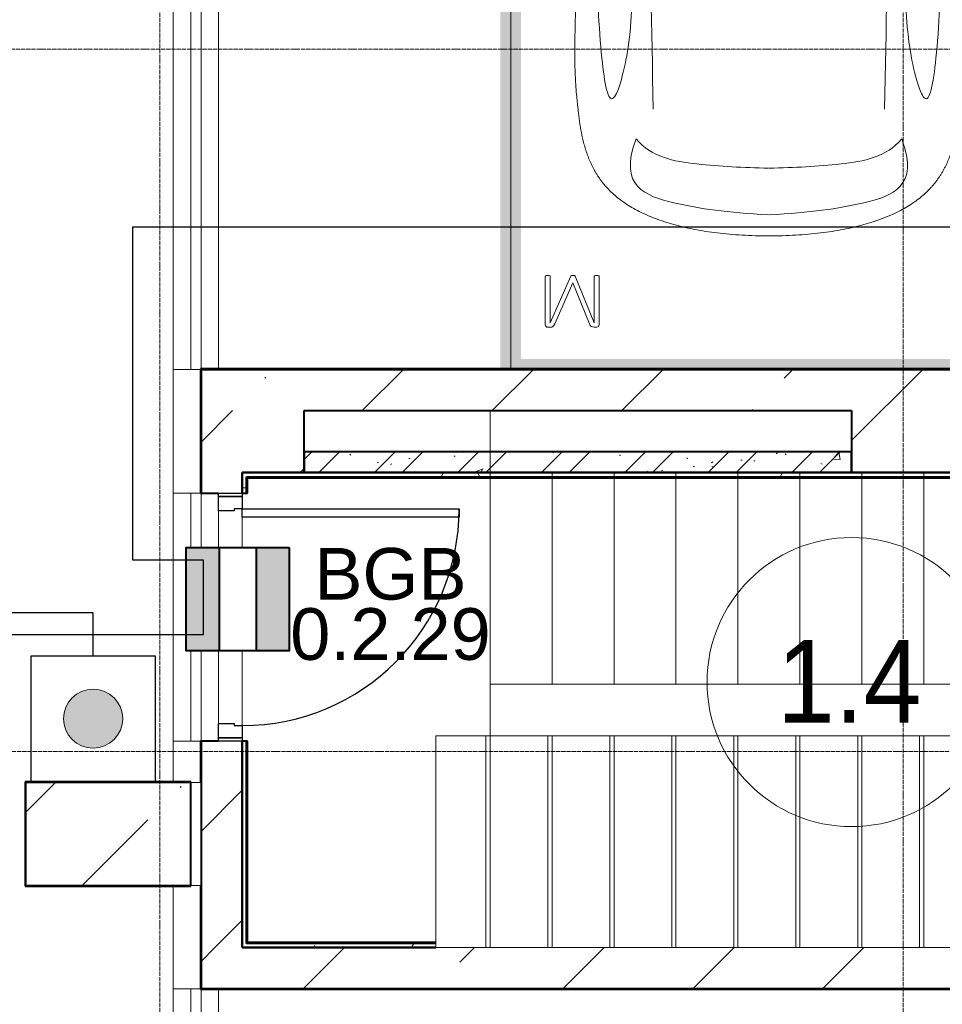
# Model space of a CAD drawing. Header units: millimetres. Extents: x -415896 to 1265883, y -383017 to -57457.
# Tile 45 of 95: x 48316 to 52784, y -316241 to -311473. Entities that reach past the tile are written whole.
import ezdxf
from ezdxf.enums import TextEntityAlignment as Align

# ---------------------------------------------------------------- set-up
doc = ezdxf.new("R2010")
doc.units = ezdxf.units.MM
doc.set_wipeout_variables(frame=1)
for name, pattern in [('Линия сетки', [25, 20, -2.5, 0, -2.5]), ('Невидимые', [5, 3, -2]), ('Сверху', [3.96875, 2.38125, -1.5875]), ('Сверху_2_', [4.5, 3, -1.5]), ('Штрих_3_1_5_', [4.5, 3, -1.5]), ('Штрих_3_3_', [6, 3, -3])]:
    doc.linetypes.add(name, pattern=pattern)
for name, color, linetype, lineweight in [('A-000-M_MASS', 7, 'Continuous', 18), ('A-010-A_ROOM', 7, 'Continuous', 20), ('A-200-M_WALL', 7, 'Continuous', 18), ('A-200-M_WALL_EXT', 7, 'Continuous', 18), ('A-200-M_WALL_INT', 7, 'Continuous', 18), ('A-200-M_WALL_PAT', 7, 'Continuous', 40), ('A-242-M_STAIR', 7, 'Continuous', 18), ('A-242-MB_STAIR', 7, 'Сверху_2_', 18), ('A-325-M_DOOR', 7, 'Continuous', 18), ('A-325-M_DOOR__FRAME', 7, 'Continuous', 30), ('A-325-M_DOOR_OPENING', 7, 'Continuous', 18), ('A-325-M_DOOR_PANEL', 7, 'Continuous', 30), ('C-953-M_PARKING', 7, 'Continuous', 18), ('C-953-MH_PARKING', 7, 'Невидимые', 18), ('S-280-M_COLUMN', 7, 'Continuous', 18), ('Smart-blocks', 1, 'Continuous', 25), ('Z-030-M_GRID', 7, 'Continuous', 9), ('ОС', 3, 'Continuous', 5), ('Текст', 7, 'Continuous', 9)]:
    doc.layers.add(name, color=color, linetype=linetype, lineweight=lineweight)
doc.layers.add('Wipeout', color=255, linetype='Continuous')
doc.layers.add('СОТС', color=5, linetype='Continuous')
doc.styles.add('Arial_2', font='arial.ttf', dxfattribs={"width": 0.9, "height": 400})
doc.styles.add('CP.Text', font='arial.ttf')
doc.styles.add('GOST 2.304', font='CS_Gost2304.shx')
doc.linetypes.add('Truba', pattern='A,3e-05,[4,MSH_7,S=1,R=0,X=0,Y=0],-3.022072', length=3.022102)
pattern_1 = [(0, (0, 0), (812.8, 203.2), [67.056, -542.544, 67.056, -542.544, -3251.2]), (0, (0, 0), (812.8, 203.2), [-1219.2, 67.056, -1152.144, 67.056, -542.544, -1422.4]), (0, (0, 0), (812.8, 203.2), [-3048, 67.056, -339.344, 67.056, -948.944]), (120, (304.8, 101.6), (-582.37636, 602.30545), [67.056, -542.544, 67.056, -542.544, -3251.2]), (120, (304.8, 101.6), (-582.37636, 602.30545), [-1219.2, 67.056, -1152.144, 67.056, -542.544, -1422.4]), (120, (304.8, 101.6), (-582.37636, 602.30545), [-3048, 67.056, -339.344, 67.056, -948.944]), (240, (406.4, 508), (-230.42364, -805.50545), [67.056, -542.544, 67.056, -542.544, -3251.2]), (240, (406.4, 508), (-230.42364, -805.50545), [-1219.2, 67.056, -1152.144, 67.056, -542.544, -1422.4]), (240, (406.4, 508), (-230.42364, -805.50545), [-3048, 67.056, -339.344, 67.056, -948.944])]
pattern_2 = [(45, (0, 0), (-628.618, 628.618), []), (45, (628.6, 0), (-628.618, 628.618), [1111.25, -222.25, 6.706, -215.544])]

# ---------------------------------------------------------------- blocks, each defined once
blk = doc.blocks.new('*U4757')
at = {"ltscale": 200, "style": 'GOST 2.304'}
for tag, p, height, flags in [('ВАРИАНТ', (2.5, -2.5), 2.5, 8), ('СС-НАЧАЛО', (3.351, -20.887), 1, 9), ('СС-ОКОНЧАНИЕ', (3.27, -22.59), 1, 9), ('ПОТРЕБЛЕНИЕ_ДЕЖ', (3.27, -24.861), 1, 9), ('ПОТРЕБЛЕНИЕ_ТР', (3.432, -26.646), 1, 9), ('СЕРТИФИКАТ_СООТВЕТСТВИЯ', (3.838, -28.836), 1, 9), ('АРТИКУЛ', (3.838, -30.377), 1, 9), ('IP', (4.082, -31.999), 1, 9), ('ЦЕНА', (4.082, -33.621), 1, 9), ('ОПИСАНИЕ', (3.757, -35.243), 1, 9), ('1', (4.082, -36.865), 1, 9), ('2', (4.325, -38.082), 1, 9), ('3', (4, -39.704), 1, 9), ('БУКВЫУГО', (3.756, -41.667), 1, 9), ('АДРЕС', (3.627, -43.15), 1, 9), ('СИСТЕМА', (3.627, -44.684), 1, 9), ('СИСТЕМА-2', (3.627, -46.218), 1, 9), ('ВОР', (3.627, -47.753), 1, 9), ('ТЕМПЕРАТУРА', (3.627, -49.287), 1, 9), ('ВЕС', (3.627, -50.821), 1, 9), ('РАЗМЕР', (3.627, -52.355), 1, 9)]:
    blk.add_attdef(tag, p, '', height=height, dxfattribs=dict(at, flags=flags))
at = {"ltscale": 100, "style": 'GOST 2.304', "flags": 9}
for tag, p in [('ОБОЗНАЧЕНИЕ', (3.659, -5.362)), ('ПРОИЗВОДИТЕЛЬ', (3.56, -6.998)), ('КОД', (3.806, -8.717)), ('НАИМЕНОВАНИЕ', (3.56, -10.272)), ('ЕДИНИЦА', (3.158, -11.941)), ('СТРАНА', (3.239, -13.823)), ('РАСЧЕТ_ПОТРЕБЛЕНИЯ', (3.158, -15.706)), ('СПЕЦИФИКАЦИЯ', (3.076, -17.589)), ('ТИП', (3.076, -19.226))]:
    blk.add_attdef(tag, p, '', height=1, dxfattribs=at)
at = {"color": 0, "lineweight": -2}
blk.add_wipeout([(-2.5, 2.5), (2.5, 2.5), (2.5, -2.5), (-2.5, -2.5)], dxfattribs=at).dxf.layer = 'Wipeout'
at = {"layer": 'Smart-blocks', "color": 0, "lineweight": -2, "ltscale": 100}
blk.add_lwpolyline([(-2.5, 2.5), (2.5, 2.5), (2.5, -2.5), (-2.5, -2.5)], close=True, dxfattribs=at)
at = {"color": 0, "lineweight": -2}
blk.add_wipeout([(-2.5, 2.5), (2.5, 2.5), (2.5, -2.5), (-2.5, -2.5)], dxfattribs=at).dxf.layer = 'Wipeout'
at = {"layer": 'Smart-blocks', "lineweight": -2}
for points in [[(-2.5, 2.5), (2.5, 2.5), (2.5, 0.892), (-2.5, 0.892)], [(-2.5, -0.901), (2.5, -0.901), (2.5, -2.5), (-2.5, -2.5)]]:
    blk.add_hatch(color=0, dxfattribs=at).paths.add_polyline_path(points)
at = {"layer": 'Smart-blocks', "color": 0, "lineweight": -2, "ltscale": 100}
blk.add_lwpolyline([(-2.5, 2.5), (2.5, 2.5), (2.5, -2.5), (-2.5, -2.5)], close=True, dxfattribs=at)
for points in [[(-2.5, 0.892), (2.5, 0.892)], [(-2.5, -0.901), (2.5, -0.901)]]:
    blk.add_lwpolyline(points, dxfattribs=at)
at = {"ltscale": 200, "style": 'GOST 2.304', "flags": 8}
blk.add_attdef('ПОЗИЦИЯ', text='', height=2.5, dxfattribs=at).set_placement((0, 2.5), align=Align.BOTTOM_CENTER)
blk = doc.blocks.new('A_PAR_Parking - M-V2-B2_-11_400_')
at = {"layer": 'C-953-M_PARKING', "true_color": 0xf7f9fb}
blk.add_hatch(color=7, dxfattribs=at).paths.add_polyline_path([(-50, 2650), (-1300, 2650), (-1300, 2600), (-1250, 2600), (-1250, 1600), (-1300, 1600), (-1300, -1350), (-1250, -1350), (-1250, -2350), (-1300, -2350), (-1300, -2650), (-1200, -2650), (-1200, 2600), (1200, 2600), (1200, -2650), (1300, -2650), (1300, 2650), (80.9, 2650)])
at = {"layer": 'A-000-M_MASS', "color": 253, "true_color": 0xaaaaaa}
for p, q in [((-853.2, -716.7), (-993.1, -639.1)), ((-906.1, -687.4), (-993.1, -639.1)), ((853.2, -716.7), (993.1, -639.1)), ((993.1, -639.1), (906.1, -687.4))]:
    blk.add_line(p, q, dxfattribs=at)
for centre, start, end in [((-1010.2, -677.7), 66.0695, 136.5816), ((1010.2, -677.7), 43.4184, 113.9305)]:
    blk.add_arc(centre, 42.2, start, end, dxfattribs=at)
for points, knots in [([(0, 2003.8), (-45, 2003.7), (-131.8, 2001.4), (-251.9, 1990.7), (-361.8, 1973.6), (-494.8, 1942.4), (-606.8, 1899.6), (-686.2, 1853.3), (-726.1, 1824.5), (-753.4, 1801.8), (-773.8, 1781.9), (-788.8, 1765.5), (-799.4, 1753.1), (-809.5, 1740.4), (-818.9, 1727.5), (-827.7, 1714.4), (-836.1, 1701.2), (-843.9, 1687.9), (-851.2, 1674.4), (-857.9, 1660.8), (-864.3, 1647.2), (-870.2, 1633.6), (-875.7, 1619.8), (-880.7, 1606), (-885.4, 1592.2), (-889.8, 1578.4), (-893.7, 1564.6), (-897.4, 1550.8), (-900.7, 1537.2), (-903.9, 1523.6), (-906.6, 1510.1), (-909.2, 1496.6), (-911.6, 1483.4), (-913.8, 1470.2), (-915.7, 1457.2), (-917.5, 1444.4), (-919.2, 1431.8), (-920.9, 1419.4), (-922.8, 1403.2), (-925.1, 1383.5), (-927.6, 1360.8), (-929.8, 1338.8), (-931.7, 1317.6), (-934, 1290), (-936.3, 1256.7), (-938.2, 1217.6), (-939.4, 1178.6), (-940, 1138.8), (-940, 1097.3), (-939.6, 1053.4), (-938.7, 1006.6), (-937.5, 956.3), (-936, 902.1), (-934.3, 843.5), (-932.5, 780), (-929.8, 688.2), (-926.5, 558.6), (-922.7, 375.9), (-918.9, 163.4), (-914.9, -81.7), (-911.4, -315.4), (-908.5, -521.3), (-906.9, -630.9), (-906.1, -687.4)], [0, 0, 0, 0, 0.02381, 0.047619, 0.071429, 0.095238, 0.142857, 0.166667, 0.178571, 0.190476, 0.202381, 0.208333, 0.214286, 0.220238, 0.22619, 0.232143, 0.238095, 0.244048, 0.25, 0.255952, 0.261905, 0.267857, 0.27381, 0.279762, 0.285714, 0.291667, 0.297619, 0.303571, 0.309524, 0.315476, 0.321429, 0.327381, 0.333333, 0.339286, 0.345238, 0.35119, 0.357143, 0.363095, 0.369048, 0.380952, 0.392857, 0.404762, 0.416667, 0.428571, 0.452381, 0.47619, 0.5, 0.52381, 0.547619, 0.571429, 0.595238, 0.619048, 0.642857, 0.666667, 0.690476, 0.714286, 0.761905, 0.809524, 0.857143, 0.904762, 0.952381, 0.97619, 1, 1, 1, 1]), ([(906.1, -687.4), (906.9, -630.9), (908.5, -521.3), (910.7, -366.9), (912.8, -221.9), (915.6, -40.8), (918.9, 163.4), (922.7, 375.9), (926.5, 558.6), (929.8, 688.2), (932.5, 780), (935, 864.7), (937.7, 958.2), (939.4, 1038.8), (940, 1097.3), (940, 1138.8), (939.4, 1178.6), (938.2, 1217.6), (936.6, 1250.1), (934.9, 1276.7), (932.9, 1303.6), (930.5, 1331.5), (927.6, 1360.8), (925.1, 1383.5), (922.8, 1403.2), (920.9, 1419.4), (919.2, 1431.8), (917.5, 1444.4), (915.7, 1457.2), (913.8, 1470.2), (911.6, 1483.4), (909.2, 1496.6), (906.6, 1510.1), (903.9, 1523.6), (900.7, 1537.2), (897.4, 1550.8), (893.7, 1564.6), (889.8, 1578.4), (885.4, 1592.2), (880.7, 1606), (875.7, 1619.8), (870.2, 1633.6), (864.3, 1647.2), (857.9, 1660.8), (851.2, 1674.4), (843.9, 1687.9), (836.1, 1701.2), (827.7, 1714.4), (818.9, 1727.5), (809.5, 1740.4), (799.4, 1753.1), (788.8, 1765.5), (773.8, 1781.9), (753.4, 1801.8), (726.1, 1824.5), (686.2, 1853.3), (629.5, 1886.4), (550.8, 1921), (461.5, 1950.2), (361.8, 1973.6), (251.9, 1990.7), (131.8, 2001.4), (45, 2003.7), (0, 2003.8)], [0, 0, 0, 0, 0.02381, 0.047619, 0.071429, 0.095238, 0.142857, 0.190476, 0.238095, 0.285714, 0.309524, 0.333333, 0.380952, 0.428571, 0.452381, 0.47619, 0.5, 0.52381, 0.547619, 0.559524, 0.571429, 0.595238, 0.607143, 0.619048, 0.630952, 0.636905, 0.642857, 0.64881, 0.654762, 0.660714, 0.666667, 0.672619, 0.678571, 0.684524, 0.690476, 0.696429, 0.702381, 0.708333, 0.714286, 0.720238, 0.72619, 0.732143, 0.738095, 0.744048, 0.75, 0.755952, 0.761905, 0.767857, 0.77381, 0.779762, 0.785714, 0.791667, 0.797619, 0.809524, 0.821429, 0.833333, 0.857143, 0.880952, 0.904762, 0.928571, 0.952381, 0.97619, 1, 1, 1, 1]), ([(-643, 1534.6), (-731.6, 1765.4), (-468.2, 1854.8), (-203.3, 1891), (-1.9, 1901.6)], [0, 0, 0, 0, 0.867049, 1.684227, 1.684227, 1.684227, 1.684227]), ([(643, 1534.6), (731.6, 1765.4), (468.2, 1854.8), (203.3, 1891), (1.9, 1901.6)], [0, 0, 0, 0, 0.867049, 1.684227, 1.684227, 1.684227, 1.684227]), ([(-643, 1534.6), (-569.6, 1622.1), (-348.5, 1664.3), (-124, 1672.4), (-1.9, 1676.2)], [0, 0, 0, 0, 0.616728, 1.242165, 1.242165, 1.242165, 1.242165]), ([(643, 1534.6), (569.6, 1622.1), (348.5, 1664.3), (124, 1672.4), (1.9, 1676.2)], [0, 0, 0, 0, 0.616728, 1.242165, 1.242165, 1.242165, 1.242165]), ([(-908.3, -1105.9), (-792, -1130), (-753.2, -859.4), (-662.6, -332.1), (-655.4, 196.5), (-660.5, 684.2), (-662.6, 1068.4), (-763.9, 1442.7), (-816.5, 1156.9), (-841.5, 605.2), (-856.7, 17.5), (-856.5, -453.9), (-853.2, -716.7)], [0, 0, 0, 0, 1.013953, 2.476159, 4.172855, 5.704608, 7.082231, 8.244161, 9.589947, 11.154659, 12.917121, 14.362976, 14.362976, 14.362976, 14.362976]), ([(908.3, -1105.9), (792, -1130), (753.2, -859.4), (662.6, -332.1), (655.4, 196.5), (660.5, 684.2), (662.6, 1068.4), (763.9, 1442.7), (816.5, 1156.9), (841.5, 605.2), (856.7, 17.5), (856.5, -453.9), (853.2, -716.7)], [0, 0, 0, 0, 1.013953, 2.476159, 4.172855, 5.704608, 7.082231, 8.244161, 9.589947, 11.154659, 12.917121, 14.362976, 14.362976, 14.362976, 14.362976]), ([(-459.4, -2446), (-507.5, -2397.9), (-600.9, -2146.6), (-695.8, -1683.9), (-743.6, -1354.1), (-774.1, -1106.3), (-734.1, -996.4), (-659.8, -552.2), (-618, -522.3), (-447.3, -564.9), (-233.6, -590.3), (-1.9, -601.6)], [0, 0, 0, 0, 0.884172, 2.058368, 3.212407, 3.977765, 4.871213, 5.547774, 6.288901, 6.772879, 7.454401, 7.454401, 7.454401, 7.454401]), ([(459.4, -2446), (507.5, -2397.9), (600.9, -2146.6), (695.8, -1683.9), (743.6, -1354.1), (774.1, -1106.3), (734.1, -996.4), (659.8, -552.2), (618, -522.3), (447.3, -564.9), (233.6, -590.3), (1.9, -601.6)], [0, 0, 0, 0, 0.884172, 2.058368, 3.212407, 3.977765, 4.871213, 5.547774, 6.288901, 6.772879, 7.454401, 7.454401, 7.454401, 7.454401]), ([(-1040.9, -648.7), (-1044.8, -652.2), (-1049.7, -657.8), (-1054.1, -666.1), (-1056.4, -672.8), (-1057.9, -679.9), (-1058.6, -689.7), (-1057.4, -702.8), (-1052.9, -719.4), (-1043.2, -742.4), (-1025.9, -770.7), (-999.5, -802.9), (-970.5, -831.6), (-944.5, -852.7), (-923.4, -867.2), (-912.9, -873.5), (-907.6, -876.4)], [0, 0, 0, 0, 0.066667, 0.1, 0.133333, 0.166667, 0.2, 0.266667, 0.333333, 0.4, 0.533333, 0.65, 0.766667, 0.883333, 0.941667, 1, 1, 1, 1]), ([(907.6, -876.4), (913.6, -873), (925.6, -865.8), (943.7, -853.1), (961.5, -838.8), (984.6, -818.2), (1011.1, -789.9), (1035.9, -755.8), (1052.2, -723.5), (1057.8, -701.7), (1058.4, -688.2), (1058, -681.7), (1057.1, -675.4), (1055.3, -669.5), (1052.9, -663.7), (1048.7, -656.6), (1044.3, -651.7), (1040.9, -648.7)], [0, 0, 0, 0, 0.066667, 0.133333, 0.2, 0.266667, 0.4, 0.533333, 0.65, 0.766667, 0.795833, 0.825, 0.854167, 0.883333, 0.9125, 0.941667, 1, 1, 1, 1]), ([(-907.6, -876.4), (-907.6, -970.2), (-910.8, -1145), (-918.8, -1336.6), (-924.8, -1476.4), (-927.8, -1558.8), (-929.3, -1621.9), (-929.8, -1660.3), (-929.9, -1690.3), (-929.8, -1712.5), (-929.5, -1734.4), (-929, -1756), (-928.2, -1777.3), (-926.9, -1805.3), (-924.7, -1839.6), (-921, -1879.7), (-916.1, -1918.7), (-909.8, -1956.8), (-902.2, -1993.9), (-893.1, -2030.1), (-882.3, -2065.3), (-869.9, -2099.5), (-855.6, -2132.7), (-839.5, -2164.7), (-821.4, -2195.7), (-801.3, -2225.4), (-771.5, -2263.5), (-728.6, -2307.9), (-667.7, -2355.8), (-604, -2396.4), (-554, -2422.5), (-519.1, -2437.8), (-496.1, -2446.4), (-474.3, -2452.9), (-452.2, -2458.2), (-432, -2462.2), (-414, -2465.5), (-401.8, -2467.8), (-391.4, -2469.7), (-383.1, -2471.3), (-375.8, -2472.6), (-369.6, -2473.7), (-364.7, -2474.5), (-359.6, -2475.4), (-354.3, -2476.2), (-348.8, -2477.1), (-342.9, -2477.9), (-336.8, -2478.8), (-328.3, -2480), (-317.9, -2481.3), (-305.4, -2482.8), (-293.3, -2484.2), (-280.2, -2485.5), (-266.2, -2486.8), (-251.1, -2488.2), (-234.9, -2489.5), (-217.6, -2490.8), (-199, -2492.1), (-179.2, -2493.3), (-158.1, -2494.6), (-135.4, -2495.8), (-111.4, -2496.9), (-85.9, -2498), (-49.5, -2499.5), (-19.9, -2500.5), (0.9, -2501.1)], [0, 0, 0, 0, 0.081633, 0.163265, 0.204082, 0.244898, 0.265306, 0.285714, 0.295918, 0.306122, 0.316327, 0.326531, 0.336735, 0.346939, 0.367347, 0.387755, 0.408163, 0.428571, 0.44898, 0.469388, 0.489796, 0.510204, 0.530612, 0.55102, 0.571429, 0.591837, 0.612245, 0.653061, 0.693878, 0.734694, 0.77551, 0.795918, 0.816327, 0.836735, 0.857143, 0.877551, 0.887755, 0.897959, 0.903061, 0.908163, 0.913265, 0.915816, 0.918367, 0.920918, 0.923469, 0.92602, 0.928571, 0.931122, 0.933673, 0.938776, 0.942602, 0.946429, 0.950255, 0.954082, 0.957908, 0.961735, 0.965561, 0.969388, 0.973214, 0.977041, 0.980867, 0.984694, 0.98852, 0.992347, 1, 1, 1, 1]), ([(0.9, -2501.1), (14.8, -2500.7), (41.6, -2499.8), (79, -2498.3), (107.6, -2497.1), (129.2, -2496), (144.8, -2495.2), (159.7, -2494.4), (173.9, -2493.6), (187.6, -2492.8), (205, -2491.6), (221.3, -2490.5), (236.5, -2489.3), (247.5, -2488.4), (257.9, -2487.5), (267.8, -2486.6), (277.2, -2485.7), (289.3, -2484.5), (303.2, -2483), (315.9, -2481.5), (325.4, -2480.3), (332.1, -2479.4), (338.4, -2478.5), (344.6, -2477.7), (350.4, -2476.8), (357.8, -2475.6), (364.7, -2474.5), (371.2, -2473.4), (377.4, -2472.3), (384.7, -2471), (393, -2469.4), (403.4, -2467.5), (415.6, -2465.2), (429.1, -2462.7), (441.7, -2460.2), (453.5, -2457.8), (464.8, -2455.2), (475.8, -2452.4), (486.8, -2449.3), (501.5, -2444.6), (520.6, -2437.4), (546.8, -2425.9), (575.5, -2411.6), (605.9, -2394.8), (637.3, -2375.6), (679.2, -2347.3), (729.9, -2307.4), (781.3, -2254), (823.6, -2195.7), (857.7, -2132.6), (884.2, -2065.2), (910.5, -1970), (929.2, -1835.4), (931.7, -1681.2), (927.8, -1538.8), (921.6, -1386.8), (911.9, -1176.7), (907.6, -981.8), (907.6, -876.4)], [0, 0, 0, 0, 0.005102, 0.010204, 0.015306, 0.017857, 0.020408, 0.022959, 0.02551, 0.028061, 0.030612, 0.035714, 0.038265, 0.040816, 0.043367, 0.045918, 0.048469, 0.05102, 0.056122, 0.061224, 0.063776, 0.066327, 0.068878, 0.071429, 0.07398, 0.076531, 0.081633, 0.084184, 0.086735, 0.091837, 0.096939, 0.102041, 0.112245, 0.122449, 0.132653, 0.142857, 0.153061, 0.163265, 0.173469, 0.183673, 0.204082, 0.22449, 0.244898, 0.265306, 0.285714, 0.306122, 0.346939, 0.387755, 0.428571, 0.469388, 0.510204, 0.55102, 0.632653, 0.72449, 0.770408, 0.816327, 0.908163, 1, 1, 1, 1]), ([(-828.4, -2057), (-802.6, -2015.7), (-728.3, -2173.2), (-566.1, -2339.3), (-504.9, -2380.6)], [0, 0, 0, 0, 0.497572, 1.022643, 1.022643, 1.022643, 1.022643]), ([(828.4, -2057), (802.6, -2015.7), (728.3, -2173.2), (566.1, -2339.3), (504.9, -2380.6)], [0, 0, 0, 0, 0.497572, 1.022643, 1.022643, 1.022643, 1.022643]), ([(-479.6, -2441.4), (-586, -2391.8), (-718.7, -2282.7), (-847.3, -2127.6), (-828.4, -2057)], [0, 0, 0, 0, 0.53668, 1.024735, 1.024735, 1.024735, 1.024735]), ([(479.6, -2441.4), (586, -2391.8), (718.7, -2282.7), (847.3, -2127.6), (828.4, -2057)], [0, 0, 0, 0, 0.53668, 1.024735, 1.024735, 1.024735, 1.024735])]:
    blk.add_open_spline(points, degree=3, knots=knots, dxfattribs=at)
for points, degree in [([(-599.3, -190.1), (-592, -24.4), (-575.2, 588.2), (-560, 1389.4)], 3), ([(599.3, -190.1), (592, -24.4), (575.2, 588.2), (560, 1389.4)], 3), ([(-1.9, -1329.8), (-478.1, -1299.2), (-761.9, -1135.3)], 2), ([(1.9, -1329.8), (478.1, -1299.2), (761.9, -1135.3)], 2), ([(-376.2, -2469.9), (-425, -2411.7), (-256.6, -2425), (-1.9, -2431.6)], 3), ([(376.2, -2469.9), (425, -2411.7), (256.6, -2425), (1.9, -2431.6)], 3)]:
    blk.add_open_spline(points, degree=degree, dxfattribs=at)
at = {"layer": 'C-953-M_PARKING', "color": 253, "true_color": 0xaaaaaa}
for p, q in [((1250, 2650), (-1250, 2650)), ((-1250, 2650), (-1250, -2650)), ((1250, -2650), (1250, 2650)), ((825.8, 2443.3), (822.1, 2433.8)), ((822.1, 2433.8), (822.1, 2200.1)), ((833.1, 2445.9), (825.8, 2443.3)), ((846, 2445.9), (833.1, 2445.9)), ((854.6, 2444.9), (846, 2445.9)), ((861.1, 2441.8), (854.6, 2444.9)), ((865.9, 2436.9), (861.1, 2441.8)), ((869.4, 2430.3), (865.9, 2436.9)), ((1041.4, 2437.3), (1037.2, 2429.5)), ((1046.1, 2442.4), (1041.4, 2437.3)), ((1051.3, 2445.1), (1046.1, 2442.4)), ((1057.5, 2445.9), (1051.3, 2445.1)), ((1071.8, 2445.9), (1057.5, 2445.9)), ((1075.5, 2445.3), (1071.8, 2445.9)), ((1071.8, 2445.9), (1075.5, 2445.3)), ((1079, 2443.3), (1075.5, 2445.3)), ((1075.5, 2445.3), (1079, 2443.3)), ((1081.6, 2439.5), (1079, 2443.3)), ((1079, 2443.3), (1081.6, 2439.5)), ((1082.7, 2433.8), (1081.6, 2439.5)), ((1082.7, 2200.1), (1082.7, 2433.8)), ((846.5, 2200.1), (846.5, 2425.3)), ((846.5, 2425.3), (938, 2198.7)), ((950, 2231.9), (869.4, 2430.3)), ((1037.2, 2429.5), (950, 2231.9)), ((959.7, 2198.7), (1058.6, 2425.3)), ((1058.6, 2425.3), (1058.6, 2200.1)), ((822.1, 2200.1), (822.6, 2197.9)), ((822.6, 2197.9), (824.5, 2196.4)), ((824.5, 2196.4), (822.6, 2197.9)), ((824.5, 2196.4), (828.2, 2195.4)), ((828.2, 2195.4), (824.5, 2196.4)), ((828.2, 2195.4), (833.8, 2195)), ((833.8, 2195), (839.8, 2195.4)), ((839.8, 2195.4), (843.6, 2196.4)), ((843.6, 2196.4), (839.8, 2195.4)), ((843.6, 2196.4), (845.7, 2197.9)), ((845.7, 2197.9), (843.6, 2196.4)), ((845.7, 2197.9), (846.5, 2200.1)), ((938, 2198.7), (939, 2197.3)), ((939, 2197.3), (938, 2198.7)), ((939, 2197.3), (941, 2196.1)), ((941, 2196.1), (939, 2197.3)), ((941, 2196.1), (944.2, 2195.3)), ((944.2, 2195.3), (941, 2196.1)), ((944.2, 2195.3), (948.9, 2195)), ((948.9, 2195), (944.2, 2195.3)), ((948.9, 2195), (953.2, 2195.3)), ((953.2, 2195.3), (948.9, 2195)), ((953.2, 2195.3), (956.4, 2196.1)), ((956.4, 2196.1), (953.2, 2195.3)), ((956.4, 2196.1), (958.5, 2197.3)), ((958.5, 2197.3), (956.4, 2196.1)), ((958.5, 2197.3), (959.7, 2198.7)), ((959.7, 2198.7), (958.5, 2197.3)), ((1058.6, 2200.1), (1059.2, 2197.9)), ((1059.2, 2197.9), (1061.1, 2196.4)), ((1061.1, 2196.4), (1059.2, 2197.9)), ((1061.1, 2196.4), (1064.9, 2195.4)), ((1064.9, 2195.4), (1061.1, 2196.4)), ((1064.9, 2195.4), (1070.4, 2195)), ((1070.4, 2195), (1076.3, 2195.4)), ((1076.3, 2195.4), (1080, 2196.4)), ((1080, 2196.4), (1076.3, 2195.4)), ((1080, 2196.4), (1082.1, 2197.9)), ((1082.1, 2197.9), (1080, 2196.4)), ((1082.1, 2197.9), (1082.7, 2200.1)), ((1082.7, 2200.1), (1082.1, 2197.9))]:
    blk.add_line(p, q, dxfattribs=at)
at = {"layer": 'C-953-MH_PARKING', "color": 253, "linetype": 'Штрих_3_3_', "true_color": 0xaaaaaa}
blk.add_line((-1200, -2650), (1200, -2650), dxfattribs=at)
blk = doc.blocks.new('101_Дверь_Однопольная - _ПЧ_Мет_1000х2000_ЛК_EIS60_Пр-3419429-B2_-11_400_')
at = {"layer": 'A-325-M_DOOR', "color": 253, "lineweight": 30, "true_color": 0xaaaaaa}
for p, q in [((-600, 100), (-585, 100)), ((-600, -15), (-600, 100)), ((-585, 100), (-585, -15)), ((585, -15), (585, 100)), ((585, 100), (600, 100)), ((600, 100), (600, -15)), ((-585, -15), (-600, -15)), ((600, -15), (585, -15))]:
    blk.add_line(p, q, dxfattribs=at)
at = {"layer": 'A-325-M_DOOR__FRAME', "color": 253, "true_color": 0xaaaaaa}
for p, q in [((-585, 100), (-525, 100)), ((-585, -15), (-585, 100)), ((-525, 100), (-525, 60)), ((525, 100), (585, 100)), ((525, 60), (525, 100)), ((585, 100), (585, -15)), ((-525, 60), (-515, 60)), ((-515, 60), (-515, -15)), ((515, 60), (525, 60)), ((515, -15), (515, 60)), ((-515, -15), (-585, -15)), ((585, -15), (515, -15))]:
    blk.add_line(p, q, dxfattribs=at)
at = {"layer": 'A-325-M_DOOR_PANEL', "color": 253, "true_color": 0xaaaaaa}
for p, q in [((-525, 1150), (-485, 1150)), ((-525, 100), (-525, 1150)), ((-485, 1150), (-485, 100)), ((-485, 100), (-525, 100))]:
    blk.add_line(p, q, dxfattribs=at)
blk.add_arc((-525, 100), 1050, 0, 90, dxfattribs=at)
blk = doc.blocks.new('CP_ДШ_Hanytex_TopJoint 24C_Половина - CP_ДШ_Hanytex_TopJoint 24C_Половина-3658038-B2_-11_400_')
at = {"layer": 'A-000-M_MASS', "color": 253, "true_color": 0xaaaaaa}
for p, q in [((0, -25), (0, 110)), ((500, 110), (0, 110)), ((500, 25), (500, -25))]:
    blk.add_line(p, q, dxfattribs=at)
blk = doc.blocks.new('CP_ДШ_Hanytex_TopJoint 24C_Половина - CP_ДШ_Hanytex_TopJoint 24C_Половина-3658039-B2_-11_400_')
at = {"layer": 'A-000-M_MASS', "color": 253, "true_color": 0xaaaaaa}
for p, q in [((200, 110), (0, 110)), ((200, 110), (200, -25)), ((0, -25), (0, 25))]:
    blk.add_line(p, q, dxfattribs=at)
blk = doc.blocks.new('CP_ДШ_Hanytex_TopJoint 24C_Половина - CP_ДШ_Hanytex_TopJoint 24C_Половина-3658040-B2_-11_400_')
at = {"layer": 'A-000-M_MASS', "color": 253, "true_color": 0xaaaaaa}
for p, q in [((0, -25), (0, 110)), ((600, 110), (0, 110)), ((600, 110), (600, -25))]:
    blk.add_line(p, q, dxfattribs=at)
blk = doc.blocks.new('CP_ДШ_Hanytex_TopJoint 24C - CP_ДШ_Hanytex_TopJoint 24C-3950284-B2_-11_400_')
at = {"layer": 'A-000-M_MASS', "color": 253, "true_color": 0xaaaaaa}
for p, q in [((0, -25), (0, 110)), ((2300, 110), (0, 110)), ((2300, 25), (0, 25)), ((0, 25), (0, -25)), ((2300, -25), (2300, 25)), ((2300, 25), (2300, -110)), ((0, -25), (2300, -25)), ((2300, -110), (0, -110))]:
    blk.add_line(p, q, dxfattribs=at)
blk = doc.blocks.new('CP_ДШ_Hanytex_TopJoint 24C - CP_ДШ_Hanytex_TopJoint 24C-V123-B2_-11_400_')
at = {"layer": 'A-000-M_MASS', "color": 253, "true_color": 0xaaaaaa}
for p, q in [((1115, 110), (85, 110)), ((1200, 25), (0, 25)), ((0, 25), (0, -25)), ((0, -110), (0, 25)), ((1200, -25), (1200, 25)), ((1200, 25), (1200, -110)), ((0, -25), (1200, -25)), ((1200, -110), (0, -110))]:
    blk.add_line(p, q, dxfattribs=at)
blk = doc.blocks.new('CP_ДШ_Hanytex_TopJoint 24C - CP_ДШ_Hanytex_TopJoint 24C-3950285-B2_-11_400_')
at = {"layer": 'A-000-M_MASS', "color": 253, "true_color": 0xaaaaaa}
for p, q in [((2000, 110), (0, 110)), ((2000, 25), (0, 25)), ((0, 25), (0, -25)), ((0, -110), (0, 25)), ((2000, -25), (2000, 25)), ((2000, 25), (2000, -110)), ((0, -25), (2000, -25)), ((2000, -110), (0, -110))]:
    blk.add_line(p, q, dxfattribs=at)
blk = doc.blocks.new('135_SLK_GD_AR_rvt-1-B2_-11_400_')
at = {"layer": 'A-200-M_WALL_PAT', "lineweight": 9, "true_color": 0xaaaaaa}
h = blk.add_hatch(dxfattribs=at)
h.set_pattern_fill('FP_1', color=253, style=0, pattern_type=2)
h.set_pattern_definition([(50, (0, 0), (437.2423, -38.2536), [45.72, -502.92]), (355, (0, 0), (-84.5828, 458.5367), [36.576, -402.336]), (100.451, (36.44, -3.2), (352.662, 420.2802), [38.856, -427.416]), (46.184, (0, 121.9), (650.59, -100.9033), [68.58, -754.38]), (96.636, (54.2, 113.5), (569.766, 593.8263), [58.284, -641.125]), (351.184, (0, 121.9), (569.7716, 593.8214), [54.864, -603.504]), (21, (60.96, 91.44), (363.875, -245.4366), [45.72, -502.92]), (326, (60.96, 91.44), (148.3253, 442.0518), [36.576, -402.336]), (71.451, (91.3, 71), (512.201, 196.6115), [38.856, -427.416]), (37.5, (0, 0), (7.41278, 202.9318), [6.706, -390.754, 6.706, -401.726, -403.86]), (37.5, (0, 0), (7.41278, 202.9318), [-805.891, 6.706, -397.154]), (7.5, (0, 0), (160.36715, 240.43305), [6.706, -226.162, 6.706, -381.61, -153.924]), (7.5, (0, 0), (160.36715, 240.43305), [-621.182, 6.706, -147.218]), (327.5, (-135.94, 0), (325.41783, -13.7491), [6.706, -145.694, 6.706, -468.782, -630.936]), (327.5, (-135.94, 0), (325.41783, -13.7491), [-627.888, 6.706, -624.23]), (317.5, (-196.9, 0), (355.51, 61.0244), [6.706, -191.414, 6.706, -309.067, -448.056]), (317.5, (-196.9, 0), (355.51, 61.0244), [-513.893, 6.706, -441.35])])
h.paths.add_polyline_path([(58250, 48050), (60900, 48050), (60900, 48150), (58250, 48150)])
h = blk.add_hatch(dxfattribs=at)
h.set_pattern_fill('FP_2', color=253, style=0, pattern_type=2)
h.set_pattern_definition([(45, (0, 0), (-202.0558, 202.0558), []), (45, (134.7, 0), (-202.0558, 202.0558), [])])
h.paths.add_polyline_path([(58250, 48050), (60900, 48050), (60900, 48150), (58250, 48150)])
h = blk.add_hatch(dxfattribs=at)
h.set_pattern_fill('FP_4', color=253, style=0, pattern_type=2)
h.set_pattern_definition(pattern_1)
h.paths.add_polyline_path([(63050, 48030), (63050, 48050), (57950, 48050), (57950, 48030), (61728.8, 48030)])
h = blk.add_hatch(dxfattribs=at)
h.set_pattern_fill('FP_4', color=253, style=0, pattern_type=2)
h.set_pattern_definition(pattern_1)
h.paths.add_polyline_path([(57950, 45770), (57970, 45770), (57970, 46750), (57950, 46750), (57950, 45775)])
h.paths.add_polyline_path([(57970, 47950), (57970, 48030), (57950, 48030), (57950, 47950)])
h = blk.add_hatch(dxfattribs=at)
h.set_pattern_fill('FP_4', color=253, style=0, pattern_type=2)
h.set_pattern_definition(pattern_1)
h.paths.add_polyline_path([(64150, 45750), (64150, 45770), (63090, 45770), (63090, 45750), (64050, 45750)])
h.paths.add_polyline_path([(57950, 45750), (58887.5, 45750), (58887.5, 45770), (57950, 45770)])
at = {"layer": 'A-200-M_WALL', "color": 253, "lineweight": 40, "true_color": 0xaaaaaa}
for p, q in [((57970, 48030), (63050, 48030)), ((57970, 48025), (57970, 48030)), ((57970, 47950), (57970, 48025)), ((57970, 45775), (57970, 46750)), ((57970, 45770), (57970, 45775)), ((58887.5, 45770), (57970, 45770))]:
    blk.add_line(p, q, dxfattribs=at)
at = {"layer": 'A-200-M_WALL_INT', "color": 253, "lineweight": 40, "true_color": 0xaaaaaa}
for p, q in [((57750, 48552), (57748, 48552)), ((57748, 48552), (57748, 47950)), ((75352, 48552), (57750, 48552)), ((57750, 47950), (57750, 48550)), ((57750, 48550), (63100, 48550)), ((60900, 48150), (58250, 48150)), ((58250, 48150), (58250, 48050)), ((60900, 48050), (60900, 48150)), ((63050, 48050), (57950, 48050)), ((57950, 48050), (57950, 48030)), ((57950, 48030), (57950, 48025)), ((57950, 48025), (57950, 47950)), ((57975, 48025), (63050, 48025)), ((57975, 47950), (57975, 48025)), ((58250, 48050), (60900, 48050)), ((57748, 47950), (57750, 47950)), ((57950, 47950), (57975, 47950)), ((57750, 46750), (57748, 46750)), ((57748, 46750), (57748, 46550)), ((57750, 46550), (57750, 46750)), ((57950, 46750), (57950, 45775)), ((57975, 46750), (57950, 46750)), ((57975, 45775), (57975, 46750)), ((56900, 46552), (56898, 46552)), ((56898, 46552), (56898, 46048)), ((57700, 46552), (56900, 46552)), ((57700, 46550), (57700, 46552)), ((57748, 46550), (57750, 46550)), ((56898, 46048), (56900, 46048)), ((56900, 46048), (57700, 46048)), ((57700, 46048), (57700, 46050)), ((57750, 46050), (57748, 46050)), ((57748, 46050), (57748, 45550)), ((57750, 45550), (57750, 46050)), ((57950, 45775), (57950, 45770)), ((57950, 45770), (57950, 45750)), ((58887.5, 45775), (57975, 45775)), ((57950, 45750), (58887.5, 45750)), ((57748, 45550), (57748, 45548)), ((57748, 45548), (64148, 45548)), ((63100, 45550), (57750, 45550))]:
    blk.add_line(p, q, dxfattribs=at)
at = {"layer": 'A-242-M_STAIR', "color": 253, "true_color": 0xaaaaaa}
for p, q in [((60050, 48025), (60050, 47025)), ((60350, 48025), (60350, 47025)), ((60650, 48025), (60650, 47025)), ((60950, 48025), (60950, 47025)), ((61250, 48025), (61250, 47025)), ((60050, 47025), (60350, 47025)), ((60350, 47025), (60650, 47025)), ((60650, 47025), (60950, 47025)), ((60950, 47025), (61250, 47025)), ((61250, 47025), (61550, 47025))]:
    blk.add_line(p, q, dxfattribs=at)
at = {"layer": 'A-242-M_STAIR', "color": 253, "linetype": 'Штрих_3_1_5_', "true_color": 0xaaaaaa}
for p, q in [((60050, 48025), (60050, 47025)), ((60350, 48025), (60350, 47025)), ((60650, 48025), (60650, 47025)), ((60950, 48025), (60950, 47025)), ((61250, 48025), (61250, 47025))]:
    blk.add_line(p, q, dxfattribs=at)
at = {"layer": 'A-242-MB_STAIR', "color": 253, "linetype": 'Сверху', "true_color": 0xaaaaaa}
for p, q in [((59150, 48350), (58250, 48350)), ((58250, 48350), (58250, 48050)), ((59150, 48350), (58250, 48350)), ((58250, 48350), (58250, 48050)), ((59150, 48050), (59150, 48350)), ((59150, 48050), (59150, 48350)), ((57950, 48050), (57950, 45750)), ((58250, 48050), (57950, 48050)), ((57950, 48050), (57950, 45750)), ((58250, 48050), (57950, 48050)), ((59150, 48050), (59150, 47025)), ((59150, 48050), (59150, 47025)), ((59150, 48050), (62750, 48050)), ((59150, 48050), (63050, 48050)), ((59150, 48050), (59150, 47025)), ((59150, 48050), (59150, 47025)), ((59450, 48050), (59450, 47025)), ((59450, 48050), (59450, 47025)), ((59450, 48050), (59450, 47025)), ((59450, 48050), (59450, 47025)), ((59750, 48050), (59750, 47025)), ((59750, 48050), (59750, 47025)), ((59750, 48050), (59750, 47025)), ((59750, 48050), (59750, 47025)), ((60050, 48050), (60050, 47025)), ((60050, 48050), (60050, 47025)), ((60050, 48050), (60050, 47025)), ((60050, 48050), (60050, 47025)), ((60350, 48050), (60350, 47025)), ((60350, 48050), (60350, 47025)), ((60350, 48050), (60350, 47025)), ((60350, 48050), (60350, 47025)), ((60650, 48050), (60650, 47025)), ((60650, 48050), (60650, 47025)), ((60650, 48050), (60650, 47025)), ((60650, 48050), (60650, 47025)), ((60950, 48050), (60950, 47025)), ((60950, 48050), (60950, 47025)), ((60950, 48050), (60950, 47025)), ((60950, 48050), (60950, 47025)), ((61250, 48050), (61250, 47025)), ((61250, 48050), (61250, 47025)), ((61250, 48050), (61250, 47025)), ((61250, 48050), (61250, 47025)), ((59150, 46775), (59150, 47025)), ((59150, 46775), (59150, 47025)), ((59150, 47025), (62750, 47025)), ((59150, 47025), (63050, 47025)), ((59150, 45750), (59150, 46775)), ((59150, 45750), (59150, 46775)), ((63050, 46775), (59150, 46775)), ((63050, 46775), (59150, 46775)), ((59150, 45750), (59150, 46775)), ((59150, 45750), (59150, 46775)), ((59450, 45750), (59450, 46775)), ((59450, 45750), (59450, 46775)), ((59450, 45750), (59450, 46775)), ((59450, 45750), (59450, 46775)), ((59750, 45750), (59750, 46775)), ((59750, 45750), (59750, 46775)), ((59750, 45750), (59750, 46775)), ((59750, 45750), (59750, 46775)), ((60050, 45750), (60050, 46775)), ((60050, 45750), (60050, 46775)), ((60050, 45750), (60050, 46775)), ((60050, 45750), (60050, 46775)), ((60350, 45750), (60350, 46775)), ((60350, 45750), (60350, 46775)), ((60350, 45750), (60350, 46775)), ((60350, 45750), (60350, 46775)), ((60650, 45750), (60650, 46775)), ((60650, 45750), (60650, 46775)), ((60650, 45750), (60650, 46775)), ((60650, 45750), (60650, 46775)), ((60950, 45750), (60950, 46775)), ((60950, 45750), (60950, 46775)), ((60950, 45750), (60950, 46775)), ((60950, 45750), (60950, 46775)), ((61250, 45750), (61250, 46775)), ((61250, 45750), (61250, 46775)), ((61250, 45750), (61250, 46775)), ((61250, 45750), (61250, 46775)), ((57950, 45750), (59150, 45750)), ((57950, 45750), (59150, 45750)), ((63050, 45750), (59150, 45750)), ((63050, 45750), (59150, 45750))]:
    blk.add_line(p, q, dxfattribs=at)
at = {"layer": 'A-000-M_MASS', "color": 253, "lineweight": 18, "true_color": 0xaaaaaa}
for name, p, rotation in [('CP_ДШ_Hanytex_TopJoint 24C - CP_ДШ_Hanytex_TopJoint 24C-3950284-B2_-11_400_', (57725, 50850), 269.9999999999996), ('CP_ДШ_Hanytex_TopJoint 24C_Половина - CP_ДШ_Hanytex_TopJoint 24C_Половина-3658040-B2_-11_400_', (57725, 47950), 89.9999999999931), ('CP_ДШ_Hanytex_TopJoint 24C - CP_ДШ_Hanytex_TopJoint 24C-V123-B2_-11_400_', (57725, 47950), 269.9999999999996), ('CP_ДШ_Hanytex_TopJoint 24C_Половина - CP_ДШ_Hanytex_TopJoint 24C_Половина-3658039-B2_-11_400_', (57725, 46550), 89.9999999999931), ('CP_ДШ_Hanytex_TopJoint 24C_Половина - CP_ДШ_Hanytex_TopJoint 24C_Половина-3658038-B2_-11_400_', (57725, 45550), 89.9999999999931), ('CP_ДШ_Hanytex_TopJoint 24C - CP_ДШ_Hanytex_TopJoint 24C-3950285-B2_-11_400_', (57725, 45550), 269.9999999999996)]:
    blk.add_blockref(name, p, dxfattribs=dict(at, rotation=rotation))
at = {"layer": 'A-325-M_DOOR', "color": 253, "lineweight": 18, "true_color": 0xaaaaaa, "rotation": 269.9999999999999}
blk.add_blockref('101_Дверь_Однопольная - _ПЧ_Мет_1000х2000_ЛК_EIS60_Пр-3419429-B2_-11_400_', (57850, 47350), dxfattribs=at)
at = {"layer": 'C-953-M_PARKING', "color": 253, "lineweight": 18, "true_color": 0xaaaaaa, "rotation": 180}
blk.add_blockref('A_PAR_Parking - M-V2-B2_-11_400_', (60500, 51200), dxfattribs=at)
blk = doc.blocks.new('Бетон-Прямоугольная-Колонна - CLM_Подземные этажи_В40-500х800-V157-B2_-11_400_')
at = {"layer": 'S-280-M_COLUMN', "lineweight": 9, "true_color": 0xaaaaaa}
h = blk.add_hatch(dxfattribs=at)
h.set_pattern_fill('FP_36', color=253, style=0, pattern_type=2)
h.set_pattern_definition([(135, (46299.96, -57300), (-628.618, -628.618), []), (135, (46299.96, -56671.4), (-628.618, -628.618), [1111.25, -222.25, 6.706, -215.544])])
h.paths.add_polyline_path([(250, 400), (-250, 400), (-250, -400), (250, -400), (250, 269.2)])
at = {"layer": 'S-280-M_COLUMN', "color": 253, "lineweight": 40, "true_color": 0xaaaaaa}
for p, q in [((250, 400), (-250, 400)), ((-250, 400), (-250, -400)), ((250, -400), (250, 400)), ((-250, -400), (250, -400))]:
    blk.add_line(p, q, dxfattribs=at)
blk = doc.blocks.new('135_SLK_GD_KR_rvt-1-B2_-11_400_')
at = {"layer": 'S-280-M_COLUMN', "color": 253, "lineweight": 18, "true_color": 0xaaaaaa, "rotation": 270}
blk.add_blockref('Бетон-Прямоугольная-Колонна - CLM_Подземные этажи_В40-500х800-V157-B2_-11_400_', (57300, 46300), dxfattribs=at)
blk = doc.blocks.new('231_ADSK_Дверь_Проем - ADSK_Дверь_Проем-1513713-B2_-11_400_')
at = {"layer": 'A-325-M_DOOR_OPENING', "color": 253, "true_color": 0xaaaaaa}
for p, q in [((-600, 100), (600, 100)), ((-600, -100), (600, -100))]:
    blk.add_line(p, q, dxfattribs=at)
blk = doc.blocks.new('135_SLK_K1-2-3_KR_rvt-1-B2_-11_400_')
at = {"layer": 'A-200-M_WALL_PAT', "lineweight": 9, "true_color": 0xaaaaaa}
h = blk.add_hatch(dxfattribs=at)
h.set_pattern_fill('FP_5', color=253, style=0, pattern_type=2)
h.set_pattern_definition(pattern_2)
h.paths.add_polyline_path([(71434.5, 48350), (71700, 48350), (71700, 48550), (69800, 48550), (69800, 48350), (70741.3, 48350)])
h.paths.add_polyline_path([(72350, 48350), (72350, 48550), (72200, 48550), (72200, 48350)])
h.paths.add_polyline_path([(63800, 48350), (63800, 48550), (63350, 48550), (63350, 48350)])
h.paths.add_polyline_path([(64050, 48350), (64500, 48350), (64500, 48550), (64050, 48550), (64050, 48357.3)])
h.paths.add_polyline_path([(66581.7, 48350), (66800, 48350), (66800, 48360), (66900, 48360), (66900, 48550), (66300, 48550), (66300, 48350)])
h.paths.add_polyline_path([(60342.3, 48350), (60900, 48350), (60900, 48550), (58250, 48550), (58250, 48350), (59649, 48350)])
h.paths.add_polyline_path([(62422.1, 48350), (63100, 48350), (63100, 48550), (61400, 48550), (61400, 48350), (61728.8, 48350)])
h.paths.add_polyline_path([(65100, 48350), (65100, 48550), (65000, 48550), (65000, 48350)])
h = blk.add_hatch(dxfattribs=at)
h.set_pattern_fill('FP_5', color=253, style=0, pattern_type=2)
h.set_pattern_definition(pattern_2)
h.paths.add_polyline_path([(57750, 45750), (57950, 45750), (57950, 46750), (57750, 46750), (57750, 46217.8)])
h.paths.add_polyline_path([(57750, 47950), (57950, 47950), (57950, 48050), (57750, 48050)])
h = blk.add_hatch(dxfattribs=at)
h.set_pattern_fill('FP_5', color=253, style=0, pattern_type=2)
h.set_pattern_definition(pattern_2)
h.paths.add_polyline_path([(63800, 45550), (63800, 45750), (63350, 45750), (63350, 45550)])
h.paths.add_polyline_path([(64150, 45550), (64150, 45750), (64050, 45750), (64050, 45550)])
h.paths.add_polyline_path([(63100, 45550), (63100, 45750), (57750, 45750), (57750, 45550), (60342.3, 45550)])
at = {"layer": 'S-280-M_COLUMN', "lineweight": 9, "true_color": 0xaaaaaa}
h = blk.add_hatch(dxfattribs=at)
h.set_pattern_fill('FP_5', color=253, style=0, pattern_type=2)
h.set_pattern_definition(pattern_2)
h.paths.add_polyline_path([(58250, 48050), (58250, 48550), (57750, 48550), (57750, 48050), (57950, 48050)])
h = blk.add_hatch(dxfattribs=at)
h.set_pattern_fill('FP_5', color=253, style=0, pattern_type=2)
h.set_pattern_definition(pattern_2)
h.paths.add_polyline_path([(61400, 48050), (61400, 48550), (60900, 48550), (60900, 48050)])
at = {"layer": 'A-000-M_MASS', "color": 253, "true_color": 0xaaaaaa}
for p, q in [((58887.5, 46775), (59130, 46775)), ((58887.5, 45750), (58887.5, 46775)), ((59130, 46775), (59430, 46775)), ((59130, 46775), (59130, 45750)), ((59430, 46775), (59730, 46775)), ((59430, 46775), (59430, 45750)), ((59730, 46775), (60030, 46775)), ((59730, 45750), (59730, 46775)), ((60030, 46775), (60330, 46775)), ((60030, 45750), (60030, 46775)), ((60330, 46775), (60630, 46775)), ((60330, 45750), (60330, 46775)), ((60630, 46775), (60930, 46775)), ((60630, 45750), (60630, 46775)), ((60930, 46775), (61230, 46775)), ((60930, 45750), (60930, 46775)), ((61230, 46775), (61530, 46775)), ((61230, 45750), (61230, 46775)), ((59110, 45750), (58887.5, 45750)), ((59130, 45750), (59110, 45750)), ((59430, 45750), (59130, 45750)), ((59730, 45750), (59430, 45750)), ((60030, 45750), (59730, 45750)), ((60330, 45750), (60030, 45750)), ((60630, 45750), (60330, 45750)), ((60930, 45750), (60630, 45750)), ((61230, 45750), (60930, 45750)), ((61530, 45750), (61230, 45750))]:
    blk.add_line(p, q, dxfattribs=at)
at = {"layer": 'A-200-M_WALL_EXT', "color": 253, "lineweight": 40, "true_color": 0xaaaaaa}
for p, q in [((60900, 48550), (58250, 48550)), ((58250, 48350), (60900, 48350)), ((57750, 48050), (57750, 47950)), ((57950, 47950), (57950, 48050)), ((57750, 47950), (57835, 47950)), ((57750, 46750), (57750, 45750)), ((57835, 46750), (57750, 46750)), ((57950, 45750), (57950, 46750)), ((57750, 45750), (57750, 45550)), ((58887.5, 45750), (57950, 45750)), ((57750, 45550), (63100, 45550))]:
    blk.add_line(p, q, dxfattribs=at)
at = {"layer": 'S-280-M_COLUMN', "color": 253, "lineweight": 40, "true_color": 0xaaaaaa}
for p, q in [((58250, 48550), (57750, 48550)), ((57750, 48550), (57750, 48050)), ((61400, 48550), (60900, 48550)), ((58250, 48050), (58250, 48350)), ((60900, 48350), (60900, 48050)), ((57950, 48050), (58250, 48050)), ((60900, 48050), (61400, 48050))]:
    blk.add_line(p, q, dxfattribs=at)
at = {"layer": 'A-325-M_DOOR', "color": 253, "lineweight": 18, "true_color": 0xaaaaaa, "rotation": 270}
blk.add_blockref('231_ADSK_Дверь_Проем - ADSK_Дверь_Проем-1513713-B2_-11_400_', (57850, 47350), dxfattribs=at)
blk = doc.blocks.new('050_Марка_Помещение - Номер-620969-B2_-11_400_')
at = {"layer": 'A-010-A_ROOM', "color": 253, "true_color": 0xaaaaaa}
blk.add_circle((0, 0), 3.5, dxfattribs=at)
blk = doc.blocks.new('-2 этаж')
at = {"layer": 'Z-030-M_GRID', "color": 253, "linetype": 'Линия сетки', "true_color": 0xaaaaaa}
for p, q in [((316642.3, -369624.9), (316642.3, -260673.9)), ((320242.3, -369624.6), (320242.3, -260673.7)), ((412500.8, -299827.3), (255411.1, -299827.3)), ((415041.1, -303227.3), (255411.3, -303227.3))]:
    blk.add_line(p, q, dxfattribs=at)
at = {"lineweight": 5}
for name in ['135_SLK_GD_KR_rvt-1-B2_-11_400_', '135_SLK_GD_AR_rvt-1-B2_-11_400_', '135_SLK_K1-2-3_KR_rvt-1-B2_-11_400_']:
    blk.add_blockref(name, (259092.3, -349927.3), dxfattribs=at)
at = {"layer": 'A-010-A_ROOM', "color": 253, "true_color": 0xaaaaaa, "xscale": 199.9999999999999, "yscale": 199.9999999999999, "zscale": 199.9999999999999}
blk.add_blockref('050_Марка_Помещение - Номер-620969-B2_-11_400_', (319992.7, -302891.7), dxfattribs=at)
at = {"layer": 'A-010-A_ROOM', "color": 253, "lineweight": 9, "true_color": 0xaaaaaa, "insert": (319631.3, -302688.3), "char_height": 400, "width": 865.822, "attachment_point": 1, "style": 'Arial_2'}
blk.add_mtext('1.4', dxfattribs=at)
blk = doc.blocks.new('Астра')
at = {"lineweight": 18}
h = blk.add_hatch(color=256, dxfattribs=at)
edge = h.paths.add_edge_path()
edge.add_arc((-360792.9, 31850.9), 232.5, 0, 360)
blk.add_lwpolyline([(-361282.9, 32340.9), (-361282.9, 31360.9), (-360302.9, 31360.9), (-360302.9, 32340.9)], close=True)
blk.add_circle((-360792.9, 31850.9), 232.5, dxfattribs=at)

msp = doc.modelspace()

# ---------------------------------------------------------------- block references
at = {"color": 0}
msp.add_blockref('-2 этаж', (-267647.8, -11788.6), dxfattribs=at)
at = {"layer": 'СОТС', "color": 5, "lineweight": 30, "xscale": 0.6162480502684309, "yscale": 0.6162480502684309, "zscale": 0.6162480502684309}
msp.add_blockref('Астра', (271009.8, -334485.5), dxfattribs=at)

# ---------------------------------------------------------------- texts
at = {"layer": 'Текст', "ltscale": 100, "insert": (49478.1, -314576.1), "char_height": 250, "width": 1267.912, "attachment_point": 7, "line_spacing_factor": 0.7, "style": 'CP.Text'}
msp.add_mtext('\\pxqc;BGB\\P0.2.29', dxfattribs=at)

# ---------------------------------------------------------------- next in the draw order: block references
at = {"layer": 'ОС', "color": 3, "lineweight": 40, "xscale": 100, "yscale": 100, "zscale": 100, "rotation": 270}
msp.add_blockref('*U4757', (49372.1, -314279.2), dxfattribs=at)

# ---------------------------------------------------------------- next in the draw order: linework, layer by layer
at = {"layer": 'СОТС', "color": 5, "linetype": 'Truba', "lineweight": 30}
msp.add_lwpolyline([(48968.5, -283153.6), (54540.2, -283153.6), (54540.2, -304510.4), (43451.4, -304510.4), (43451.4, -314342.7), (48670, -314342.7), (48670, -314555.5)], dxfattribs=at)
at = {"layer": 'СОТС', "color": 3, "lineweight": 30}
msp.add_lwpolyline([(12178.3, -304517.3), (43280.4, -304517.3), (43280.4, -322201.9), (30667.8, -322201.9), (30667.8, -322889.8), (43433.4, -322889.8), (43433.4, -314449.4), (49207.1, -314449.4), (49207.1, -314089.4), (48863.8, -314089.4), (48863.8, -312475.9), (56929.3, -312475.9)], dxfattribs=at)

doc.saveas('drawing.dxf')
